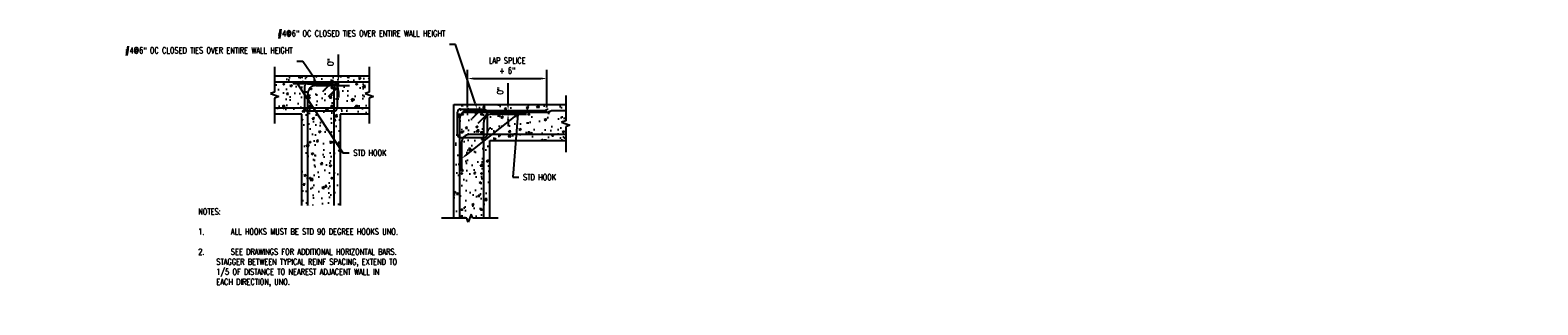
# Model space of a CAD drawing. Header units: inches. Extents: x -181 to 820, y -17 to 195.
# Tile 7 of 7: x 319 to 820, y 103 to 195. Entities that reach past the tile are written whole.
import ezdxf
from ezdxf import colors
from ezdxf.entities.mleader import LeaderData, LeaderLine
from ezdxf.math import Vec2, Vec3

# ---------------------------------------------------------------- set-up
doc = ezdxf.new("R2010")
doc.units = ezdxf.units.IN
doc.header["$MEASUREMENT"] = 0
for name, color, linetype in [('A-DETL', 3, 'Continuous'), ('A-DETL-MEDM', 3, 'Continuous'), ('A-DETL-THIN', 1, 'Continuous'), ('A-DETL-WIDE', 5, 'Continuous'), ('G-MEDI', 3, 'Continuous'), ('S-ANNO-DIMS', 1, 'Continuous'), ('S-ANNO-NOTE', 2, 'Continuous')]:
    doc.layers.add(name, color=color, linetype=linetype)
doc.layers.add('A-WALL-PATT', color=9, linetype='Continuous', true_color=0x808080)
doc.styles.add('Annotative', font='romans.shx', dxfattribs={"width": 0.8, "height": 0.125})
doc.dimstyles.new('Annotative', dxfattribs={"dimscale": 0, "dimtxt": 0.125, "dimasz": 0.125, "dimexe": 0.18, "dimexo": 0.0625, "dimgap": 0.09, "dimtad": 1, "dimdec": 3, "dimzin": 3, "dimdsep": 46, "dimlunit": 4, "dimtxsty": 'Annotative', "dimcen": 0.09, "dimclrt": 2, "dimazin": 2, "dimtfac": 1, "dimtdec": 3, "dimtmove": 0, "dimatfit": 0, "dimfxl": 1, "dimtfill": 1, "dimfrac": 2, "dimtolj": 1, "dimtzin": 0, "dimarcsym": 0})

# ---------------------------------------------------------------- blocks, each defined once
blk = doc.blocks.new('S-003_dwg_REINFSEC-652119-WALL REINFORCEMENT AT CORNERS AND INTERSECTIONS')
at = {"layer": 'G-MEDI'}
blk.add_hatch(color=256, dxfattribs=at).paths.add_polyline_path([(0, -0.021), (0.005, -0.02), (0.01, -0.018), (0.015, -0.015), (0.018, -0.01), (0.02, -0.005), (0.021, 0), (0.02, 0.005), (0.018, 0.01), (0.015, 0.015), (0.01, 0.018), (0.005, 0.02), (0, 0.021), (-0.005, 0.02), (-0.01, 0.018), (-0.015, 0.015), (-0.018, 0.01), (-0.02, 0.005), (-0.021, 0), (-0.02, -0.005), (-0.018, -0.01), (-0.015, -0.015), (-0.01, -0.018), (-0.005, -0.02)])
blk.add_circle((0, 0), 0.0125, dxfattribs=at)
blk = doc.blocks.new('S-003_dwg_REINFSEC-V1-WALL REINFORCEMENT AT CORNERS AND INTERSECTIONS')
at = {"layer": 'G-MEDI'}
blk.add_hatch(color=256, dxfattribs=at).paths.add_polyline_path([(0, -0.021), (0.005, -0.02), (0.01, -0.018), (0.015, -0.015), (0.018, -0.01), (0.02, -0.005), (0.021, 0), (0.02, 0.005), (0.018, 0.01), (0.015, 0.015), (0.01, 0.018), (0.005, 0.02), (0, 0.021), (-0.005, 0.02), (-0.01, 0.018), (-0.015, 0.015), (-0.018, 0.01), (-0.02, 0.005), (-0.021, 0), (-0.02, -0.005), (-0.018, -0.01), (-0.015, -0.015), (-0.01, -0.018), (-0.005, -0.02)])
blk.add_circle((0, 0), 0.0125, dxfattribs=at)
blk = doc.blocks.new('S-003_dwg_REINFSEC-V2-WALL REINFORCEMENT AT CORNERS AND INTERSECTIONS')
at = {"layer": 'G-MEDI'}
blk.add_hatch(color=256, dxfattribs=at).paths.add_polyline_path([(0, -0.021), (0.005, -0.02), (0.01, -0.018), (0.015, -0.015), (0.018, -0.01), (0.02, -0.005), (0.021, 0.001), (0.02, 0.005), (0.018, 0.01), (0.015, 0.015), (0.01, 0.018), (0.005, 0.02), (0, 0.021), (-0.005, 0.02), (-0.01, 0.018), (-0.015, 0.015), (-0.018, 0.01), (-0.02, 0.005), (-0.021, 0), (-0.02, -0.005), (-0.018, -0.01), (-0.015, -0.015), (-0.01, -0.018), (-0.005, -0.02)])
blk.add_circle((0, 0), 0.0125, dxfattribs=at)
blk = doc.blocks.new('*D15')
at = {"layer": 'Defpoints', "color": 0, "lineweight": -3, "transparency": 16777216}
for p in [(490.91, 178.55), (464.62, 167.96), (490.91, 167.96)]:
    blk.add_point(p, dxfattribs=at)
at = {"layer": 'S-ANNO-DIMS', "color": 0, "lineweight": -2, "transparency": 16777216}
for p, q in [((464.62, 168.96), (464.62, 181.43)), ((490.91, 168.96), (490.91, 181.43)), ((466.62, 178.55), (488.91, 178.55))]:
    blk.add_line(p, q, dxfattribs=at)
at = {"layer": 'S-ANNO-DIMS', "color": 0, "lineweight": -3, "transparency": 16777216}
for points in [[(466.62, 178.89), (466.62, 178.22), (464.62, 178.55)], [(488.91, 178.89), (488.91, 178.22), (490.91, 178.55)]]:
    blk.add_solid(points, dxfattribs=at)
at = {"layer": 'S-ANNO-DIMS', "color": 2, "lineweight": -3, "transparency": 16777216, "insert": (477.77, 182.85), "char_height": 2, "attachment_point": 5, "style": 'Annotative', "bg_fill": 3, "box_fill_scale": 1.25, "bg_fill_color": 256, "bg_fill_true_color": 13158600, "bg_fill_transparency": 0}
blk.add_mtext('\\A1;LAP SPLICE\\P+ 6"', dxfattribs=at)
blk = doc.blocks.new('*D16')
at = {"layer": 'Defpoints', "color": 0, "lineweight": -3, "transparency": 16777216}
for p in [(476.84, 167.96), (476.84, 166.71), (478.04, 167.96)]:
    blk.add_point(p, dxfattribs=at)
at = {"layer": 'S-ANNO-DIMS', "color": 0, "lineweight": -2, "transparency": 16777216}
for p, q in [((478.04, 169.96), (478.04, 177.05)), ((477.84, 167.96), (480.92, 167.96)), ((477.84, 166.71), (480.92, 166.71)), ((478.04, 166.71), (478.04, 167.96)), ((478.04, 164.71), (478.04, 162.71))]:
    blk.add_line(p, q, dxfattribs=at)
at = {"layer": 'S-ANNO-DIMS', "color": 0, "lineweight": -3, "transparency": 16777216}
for points in [[(477.7, 169.96), (478.37, 169.96), (478.04, 167.96)], [(477.7, 164.71), (478.37, 164.71), (478.04, 166.71)]]:
    blk.add_solid(points, dxfattribs=at)
at = {"layer": 'S-ANNO-DIMS', "color": 2, "lineweight": -3, "transparency": 16777216, "insert": (475.41, 174.51), "char_height": 2, "attachment_point": 5, "rotation": 90, "style": 'Annotative', "bg_fill": 3, "box_fill_scale": 1.25, "bg_fill_color": 256, "bg_fill_true_color": 13158600, "bg_fill_transparency": 0}
blk.add_mtext('\\A1;0"', dxfattribs=at)
blk = doc.blocks.new('_DotBlank')
at = {"color": 0, "linetype": 'ByBlock', "lineweight": -2}
blk.add_line((-0.5, 0), (-1, 0), dxfattribs=at)
blk.add_circle((0, 0), 0.5, dxfattribs=at)
blk = doc.blocks.new('*D14')
at = {"layer": 'Defpoints', "color": 0, "lineweight": -3, "transparency": 16777216}
for p in [(419.57, 177.47), (419.57, 176.22), (421.75, 177.47)]:
    blk.add_point(p, dxfattribs=at)
at = {"layer": 'S-ANNO-DIMS', "color": 0, "lineweight": -2, "transparency": 16777216}
for p, q in [((421.75, 179.47), (421.75, 186.56)), ((420.57, 177.47), (424.63, 177.47)), ((420.57, 176.22), (424.63, 176.22)), ((421.75, 176.22), (421.75, 177.47)), ((421.75, 174.22), (421.75, 172.22))]:
    blk.add_line(p, q, dxfattribs=at)
at = {"layer": 'S-ANNO-DIMS', "color": 0, "lineweight": -3, "transparency": 16777216}
for points in [[(421.41, 179.47), (422.08, 179.47), (421.75, 177.47)], [(421.41, 174.22), (422.08, 174.22), (421.75, 176.22)]]:
    blk.add_solid(points, dxfattribs=at)
at = {"layer": 'S-ANNO-DIMS', "color": 2, "lineweight": -3, "transparency": 16777216, "insert": (419.12, 184.01), "char_height": 2, "attachment_point": 5, "rotation": 90, "style": 'Annotative', "bg_fill": 3, "box_fill_scale": 1.25, "bg_fill_color": 256, "bg_fill_true_color": 13158600, "bg_fill_transparency": 0}
blk.add_mtext('\\A1;0"', dxfattribs=at)

msp = doc.modelspace()

# ---------------------------------------------------------------- hatches: boundary and pattern name
at = {"layer": 'A-WALL-PATT', "lineweight": -3}
h = msp.add_hatch(dxfattribs=at)
h.set_pattern_fill('AR-CONC', color=256)
h.set_pattern_definition([(50, (0, -5.887), (7.1726, -0.62752), [0.75, -8.25]), (355, (0, -5.887), (-1.38751, 7.52192), [0.6, -6.6]), (100.4514, (0.598, -5.939), (5.78509, 6.8944), [0.6374, -7.01142]), (46.1842, (0, -3.887), (10.67241, -1.6552), [1.125, -12.375]), (96.6356, (0.889, -4.025), (9.34662, 9.74119), [0.9561, -10.51714]), (351.1842, (0, -3.887), (9.34662, 9.74119), [0.9, -9.9]), (21, (1, -4.387), (5.96907, -4.02619), [0.75, -8.25]), (326, (1, -4.387), (2.43315, 7.2515), [0.6, -6.6]), (71.4514, (1.4974, -4.7225), (8.40222, 3.22531), [0.6374, -7.01142]), (37.5, (0, -5.887), (0.121599, 3.328939), [0, -6.52, 0, -6.7, 0, -6.625]), (7.5, (0, -5.887), (2.630695, 3.944117), [0, -3.82, 0, -6.37, 0, -2.525]), (327.5, (-2.23, -5.887), (5.338224, -0.225549), [0, -2.5, 0, -7.8, 0, -10.35]), (317.5, (-3.23, -5.887), (5.83186, 1.00105), [0, -3.25, 0, -5.18, 0, -7.35])])
h.paths.add_polyline_path([(431.9698, 177.47), (431.9698, 179.47), (400.5264, 179.47), (400.5264, 177.47)])
h.paths.add_polyline_path([(420.3515, 176.22), (420.3515, 168.666), (431.9698, 168.666), (431.9698, 172.068), (433.3436, 172.568), (430.5961, 173.568), (431.9698, 174.068), (431.9698, 177.47), (400.5264, 177.47), (400.5264, 174.068), (399.1527, 173.568), (401.9001, 172.568), (400.5264, 172.068), (400.5264, 168.666), (411.5485, 168.666), (411.5485, 176.22)])
h.paths.add_polyline_path([(427.9521, 169.4417, -1), (427.5521, 169.4417, -1)], flags=16)
h.paths.add_polyline_path([(427.5942, 176.6853, -1), (427.9942, 176.6853, -1)], flags=16)
h.paths.add_polyline_path([(403.7562, 169.4417, -1), (403.3562, 169.4417, -1)], flags=16)
h.paths.add_polyline_path([(403.3983, 176.6853, -1), (403.7983, 176.6853, -1)], flags=16)
h.paths.add_polyline_path([(411.5485, 168.666), (420.3515, 168.666), (420.3515, 176.22), (411.5485, 176.22)], flags=17)
h.paths.add_polyline_path([(412.5461, 169.4417, -1), (412.1461, 169.4417, -1)], flags=16)
h.paths.add_polyline_path([(412.1461, 175.4654, -1), (412.5461, 175.4654, -1)], flags=16)
h.paths.add_polyline_path([(419.7672, 169.4417, -1), (419.3672, 169.4417, -1)], flags=16)
h.paths.add_polyline_path([(419.3672, 175.4654, -1), (419.7672, 175.4654, -1)], flags=16)
h.paths.add_polyline_path([(431.9698, 166.666), (431.9698, 168.666), (420.3515, 168.666), (420.3515, 133.1458), (422.3525, 133.1458), (422.3525, 166.666)])
h.paths.add_polyline_path([(411.5485, 133.1458), (414.1465, 133.1458), (414.6465, 131.772), (415.6465, 134.5195), (416.1465, 133.1458), (420.3515, 133.1458), (420.3515, 168.666), (411.5485, 168.666)])
h.paths.add_polyline_path([(412.5461, 157.4417, -1), (412.1461, 157.4417, -1)], flags=16)
h.paths.add_polyline_path([(419.7672, 157.4417, -1), (419.3672, 157.4417, -1)], flags=16)
h.paths.add_polyline_path([(412.5461, 145.4417, -1), (412.1461, 145.4417, -1)], flags=16)
h.paths.add_polyline_path([(419.7672, 145.4417, -1), (419.3672, 145.4417, -1)], flags=16)
h.paths.add_polyline_path([(412.5461, 134.491, -1), (412.1461, 134.491, -1)], flags=16)
h.paths.add_polyline_path([(419.7672, 134.491, -1), (419.3672, 134.491, -1)], flags=16)
h.paths.add_polyline_path([(400.5264, 168.666), (400.5264, 166.666), (409.5485, 166.666), (409.5485, 133.1458), (411.5485, 133.1458), (411.5485, 168.666)])
h = msp.add_hatch(dxfattribs=at)
h.set_pattern_fill('AR-CONC', color=256)
h.set_pattern_definition([(50, (15, -5.887), (7.1726, -0.62752), [0.75, -8.25]), (355, (15, -5.887), (-1.38751, 7.52192), [0.6, -6.6]), (100.4514, (15.598, -5.939), (5.78509, 6.8944), [0.6374, -7.01142]), (46.1842, (15, -3.887), (10.67241, -1.6552), [1.125, -12.375]), (96.6356, (15.889, -4.025), (9.34662, 9.74119), [0.9561, -10.51714]), (351.1842, (15, -3.887), (9.34662, 9.74119), [0.9, -9.9]), (21, (16, -4.387), (5.96907, -4.02619), [0.75, -8.25]), (326, (16, -4.387), (2.43315, 7.2515), [0.6, -6.6]), (71.4514, (16.4974, -4.7225), (8.40222, 3.22531), [0.6374, -7.01142]), (37.5, (15, -5.887), (0.121599, 3.328939), [0, -6.52, 0, -6.7, 0, -6.625]), (7.5, (15, -5.887), (2.630695, 3.944117), [0, -3.82, 0, -6.37, 0, -2.525]), (327.5, (12.77, -5.887), (5.338224, -0.225549), [0, -2.5, 0, -7.8, 0, -10.35]), (317.5, (11.77, -5.887), (5.83186, 1.00105), [0, -3.25, 0, -5.18, 0, -7.35])])
h.paths.add_polyline_path([(459.9972, 169.9615), (459.9972, 132.1756), (464.3047, 132.1756), (464.8047, 130.8018), (465.8047, 133.5493), (466.3047, 132.1756), (469.9972, 132.1756), (469.9972, 159.9615), (497.1959, 159.9615), (497.1959, 162.5595), (498.5697, 163.0595), (495.8222, 164.0595), (497.1959, 164.5595), (497.1959, 169.9615)])
h.paths.add_polyline_path([(484.7307, 166.6766, -1), (485.1307, 166.6766, -1)], flags=16)
h.paths.add_polyline_path([(485.1307, 160.7015, -1), (484.7307, 160.7015, -1)], flags=16)
h.paths.add_polyline_path([(469.0653, 166.6766, -1), (469.4653, 166.6766, -1)], flags=16)
h.paths.add_polyline_path([(469.0653, 160.7015, -1), (469.4653, 160.7015, -1)], flags=16)
h.paths.add_polyline_path([(462.5062, 166.6766, -1), (462.9062, 166.6766, -1)], flags=16)
h.paths.add_polyline_path([(462.5062, 160.7015, -1), (462.9062, 160.7015, -1)], flags=16)
h.paths.add_polyline_path([(469.4465, 146.9951, -1), (469.0465, 146.9951, -1)], flags=16)
h.paths.add_polyline_path([(462.9062, 146.9951, -1), (462.5062, 146.9951, -1)], flags=16)
h.paths.add_polyline_path([(469.4465, 134.9951, -1), (469.0465, 134.9951, -1)], flags=16)
h.paths.add_polyline_path([(462.9062, 134.9951, -1), (462.5062, 134.9951, -1)], flags=16)
h.paths.add_polyline_path([(469.9972, 159.9615), (469.9972, 132.1756), (471.9972, 132.1756), (471.9972, 157.9615), (497.1959, 157.9615), (497.1959, 159.9615)], flags=17)

# ---------------------------------------------------------------- linework, layer by layer
at = {"layer": 'A-DETL', "lineweight": -3}
for p, q in [((400.5264, 177.47), (431.9698, 177.47)), ((417.7265, 176.845), (406.5386, 176.845)), ((414.1735, 176.22), (425.3624, 176.22)), ((411.5485, 133.1458), (411.5485, 173.595)), ((420.3515, 133.1458), (420.3515, 174.22)), ((431.9698, 168.666), (400.5264, 168.666)), ((461.2466, 159.8772), (461.2466, 167.4312)), ((461.9972, 132.1756), (461.9972, 165.3365)), ((462.9126, 167.3365), (491.0931, 167.3365)), ((464.6222, 167.9615), (490.9106, 167.9615)), ((472.6222, 166.7115), (484.2106, 166.7115)), ((491.0931, 167.3365), (492.4082, 167.9615)), ((492.4082, 167.9615), (497.1959, 167.9615)), ((469.9972, 132.1756), (469.9972, 164.0865)), ((470.0496, 158.8772), (461.9972, 158.8772)), ((462.6222, 157.3365), (462.6222, 147.7935)), ((497.1959, 159.9615), (465.2472, 159.9615))]:
    msp.add_line(p, q, dxfattribs=at)
for centre, radius, start, end in [((414.1735, 173.595), 2.625, 90, 180), ((417.7265, 174.22), 2.625, 0, 90), ((464.6222, 165.3365), 2.625, 90, 180), ((472.6222, 164.0865), 2.625, 90, 180), ((462.2466, 159.8772), 1, 180, 270), ((465.2472, 157.3365), 2.625, 90, 180), ((470.0496, 159.8772), 1, 270, 0)]:
    msp.add_arc(centre, radius, start, end, dxfattribs=at)
at = {"layer": 'A-DETL-MEDM', "lineweight": -3}
for p, q in [((400.5264, 182.478), (400.5264, 174.068)), ((431.9698, 182.478), (431.9698, 174.068)), ((400.5264, 174.068), (399.1527, 173.568)), ((399.1527, 173.568), (401.9001, 172.568)), ((401.9001, 172.568), (400.5264, 172.068)), ((400.5264, 172.068), (400.5264, 163.658)), ((431.9698, 174.068), (430.5961, 173.568)), ((430.5961, 173.568), (433.3436, 172.568)), ((433.3436, 172.568), (431.9698, 172.068)), ((431.9698, 172.068), (431.9698, 163.658)), ((497.1959, 172.9695), (497.1959, 164.5595)), ((497.1959, 164.5595), (495.8222, 164.0595)), ((495.8222, 164.0595), (498.5697, 163.0595)), ((498.5697, 163.0595), (497.1959, 162.5595)), ((497.1959, 162.5595), (497.1959, 154.1495)), ((414.1465, 133.1458), (407.5574, 133.1458)), ((414.6465, 131.772), (414.1465, 133.1458)), ((415.6465, 134.5195), (414.6465, 131.772)), ((416.1465, 133.1458), (415.6465, 134.5195)), ((424.5565, 133.1458), (416.1465, 133.1458)), ((464.3047, 132.1756), (455.8947, 132.1756)), ((464.8047, 130.8018), (464.3047, 132.1756)), ((465.8047, 133.5493), (464.8047, 130.8018)), ((466.3047, 132.1756), (465.8047, 133.5493)), ((474.7147, 132.1756), (466.3047, 132.1756))]:
    msp.add_line(p, q, dxfattribs=at)
at = {"layer": 'A-DETL-WIDE', "lineweight": -3}
for p, q in [((400.5264, 179.47), (431.9698, 179.47)), ((409.5485, 166.666), (400.5264, 166.666)), ((409.5485, 133.1458), (409.5485, 166.666)), ((431.9698, 166.666), (422.3525, 166.666)), ((422.3525, 166.666), (422.3525, 133.1458)), ((459.9972, 132.1756), (459.9972, 169.9615)), ((459.9972, 169.9615), (497.1959, 169.9615)), ((471.9972, 132.1756), (471.9972, 157.9615)), ((471.9972, 157.9615), (497.1959, 157.9615))]:
    msp.add_line(p, q, dxfattribs=at)

# ---------------------------------------------------------------- block references
at = {"layer": 'A-DETL-THIN', "lineweight": -3, "xscale": 16, "yscale": 16, "zscale": 16}
for name, p in [('S-003_dwg_REINFSEC-V1-WALL REINFORCEMENT AT CORNERS AND INTERSECTIONS', (403.5983, 176.6853)), ('S-003_dwg_REINFSEC-V1-WALL REINFORCEMENT AT CORNERS AND INTERSECTIONS', (412.6442, 175.1458)), ('S-003_dwg_REINFSEC-V1-WALL REINFORCEMENT AT CORNERS AND INTERSECTIONS', (419.5672, 175.4654)), ('S-003_dwg_REINFSEC-V1-WALL REINFORCEMENT AT CORNERS AND INTERSECTIONS', (427.7942, 176.6853)), ('S-003_dwg_REINFSEC-V1-WALL REINFORCEMENT AT CORNERS AND INTERSECTIONS', (403.5562, 169.4417)), ('S-003_dwg_REINFSEC-V1-WALL REINFORCEMENT AT CORNERS AND INTERSECTIONS', (412.3461, 169.4417)), ('S-003_dwg_REINFSEC-V1-WALL REINFORCEMENT AT CORNERS AND INTERSECTIONS', (419.5672, 169.4417)), ('S-003_dwg_REINFSEC-V1-WALL REINFORCEMENT AT CORNERS AND INTERSECTIONS', (427.7521, 169.4417)), ('S-003_dwg_REINFSEC-V1-WALL REINFORCEMENT AT CORNERS AND INTERSECTIONS', (462.8937, 166.6766)), ('S-003_dwg_REINFSEC-652119-WALL REINFORCEMENT AT CORNERS AND INTERSECTIONS', (469.2653, 166.6766)), ('S-003_dwg_REINFSEC-V1-WALL REINFORCEMENT AT CORNERS AND INTERSECTIONS', (484.9307, 166.6766)), ('S-003_dwg_REINFSEC-V1-WALL REINFORCEMENT AT CORNERS AND INTERSECTIONS', (462.7062, 160.7015)), ('S-003_dwg_REINFSEC-V1-WALL REINFORCEMENT AT CORNERS AND INTERSECTIONS', (469.2653, 160.7015)), ('S-003_dwg_REINFSEC-V1-WALL REINFORCEMENT AT CORNERS AND INTERSECTIONS', (484.9307, 160.7015)), ('S-003_dwg_REINFSEC-V1-WALL REINFORCEMENT AT CORNERS AND INTERSECTIONS', (412.3461, 157.4417)), ('S-003_dwg_REINFSEC-V1-WALL REINFORCEMENT AT CORNERS AND INTERSECTIONS', (419.5672, 157.4417)), ('S-003_dwg_REINFSEC-V1-WALL REINFORCEMENT AT CORNERS AND INTERSECTIONS', (412.3461, 145.4417)), ('S-003_dwg_REINFSEC-V1-WALL REINFORCEMENT AT CORNERS AND INTERSECTIONS', (419.5672, 145.4417)), ('S-003_dwg_REINFSEC-V1-WALL REINFORCEMENT AT CORNERS AND INTERSECTIONS', (462.7062, 146.9951)), ('S-003_dwg_REINFSEC-V1-WALL REINFORCEMENT AT CORNERS AND INTERSECTIONS', (469.2465, 146.9951)), ('S-003_dwg_REINFSEC-V2-WALL REINFORCEMENT AT CORNERS AND INTERSECTIONS', (462.7062, 134.9951)), ('S-003_dwg_REINFSEC-V2-WALL REINFORCEMENT AT CORNERS AND INTERSECTIONS', (469.2465, 134.9951)), ('S-003_dwg_REINFSEC-V1-WALL REINFORCEMENT AT CORNERS AND INTERSECTIONS', (412.3461, 134.491)), ('S-003_dwg_REINFSEC-V1-WALL REINFORCEMENT AT CORNERS AND INTERSECTIONS', (419.5672, 134.491))]:
    msp.add_blockref(name, p, dxfattribs=at)

# ---------------------------------------------------------------- leaders
at = {"layer": 'S-ANNO-NOTE', "lineweight": -3}
ml = msp.add_multileader_mtext('Standard', dxfattribs=at)
ml.set_content('#4@6" OC CLOSED TIES OVER ENTIRE WALL HEIGHT', color=256, style='Annotative')
ml.set_leader_properties(color=1, linetype='ByLayer', lineweight=-1)
ml.build(insert=Vec2(0, 0))
ml.multileader.update_dxf_attribs({"text_right_attachment_type": 3, "dogleg_length": 0.125, "arrow_head_size": 2, "scale": 16})
ctx = ml.context
ctx.base_point, ctx.scale, ctx.char_height, ctx.arrow_head_size, ctx.landing_gap_size, ctx.plane_origin = Vec3(372.4608, 187.9055), 16, 2, 2, 1.44, Vec3(402.7504, 183.1912)
ctx.right_attachment, ctx.text_align_type = 3, 2
notes = []
notes.append((ctx, [(0, (1, 1, 0), (409.9504, 184.1912), (-1, 0), 2, [(1, [(414.6298, 177.22)], 0, [])])]))
ctx.mtext.insert, ctx.mtext.width, ctx.mtext.defined_height, ctx.mtext.alignment, ctx.mtext.flow_direction = Vec3(406.5104, 188.9055), 36.72675, 6.209, 3, 5
ml = msp.add_multileader_mtext('Standard', dxfattribs=at)
ml.set_content('STD HOOK', color=256, style='Annotative')
ml.set_leader_properties(color=1, linetype='ByLayer', lineweight=-1)
ml.build(insert=Vec2(0, 0))
ml.multileader.update_dxf_attribs({"text_right_attachment_type": 3, "dogleg_length": 0.125, "arrow_head_size": 2, "scale": 16})
ctx = ml.context
ctx.base_point, ctx.scale, ctx.char_height, ctx.arrow_head_size, ctx.landing_gap_size, ctx.plane_origin = Vec3(425.2422, 153.8778), 16, 2, 2, 1.44, Vec3(430.4422, 154.8778)
ctx.right_attachment = 3
notes.append((ctx, [(0, (1, 1, 0), (423.2422, 153.8778), (1, 0), 2, [(1, [(423.2779, 176.22), (408.1722, 176.845)], 0, [])])]))
ctx.mtext.insert, ctx.mtext.width, ctx.mtext.defined_height, ctx.mtext.flow_direction = Vec3(426.6822, 154.8778), 14.562347, 3.3307, 5
ml = msp.add_multileader_mtext('Standard', dxfattribs=at)
ml.set_content('STD HOOK', color=256, style='Annotative')
ml.set_leader_properties(color=1, linetype='ByLayer', lineweight=-1)
ml.build(insert=Vec2(0, 0))
ml.multileader.update_dxf_attribs({"text_right_attachment_type": 3, "dogleg_length": 0.125, "arrow_head_size": 2, "scale": 16})
ctx = ml.context
ctx.base_point, ctx.scale, ctx.char_height, ctx.arrow_head_size, ctx.landing_gap_size, ctx.plane_origin = Vec3(481.5708, 145.7691), 16, 2, 2, 1.44, Vec3(486.7708, 146.7691)
ctx.right_attachment = 3
notes.append((ctx, [(0, (1, 1, 0), (479.5708, 145.7691), (1, 0), 2, [(1, [(462.6222, 151.9618), (481.2726, 166.7115)], 0, [])])]))
ctx.mtext.insert, ctx.mtext.width, ctx.mtext.defined_height, ctx.mtext.flow_direction = Vec3(483.0108, 146.7691), 14.562347, 3.3307, 5
ml = msp.add_multileader_mtext('Standard', dxfattribs=at)
ml.set_content('\\pxt14.4,16,17.6,19.2,20.8,22.4,24,25.6,27.2,28.8,30.4,32,33.6,35.2,36.8,38.4,40,41.6,43.2,44.8,46.4,48,49.6,51.2;#4@8 EW', color=256, style='Annotative')
ml.set_leader_properties(color=1, linetype='ByLayer', lineweight=-1)
ml.set_arrow_properties(name='DOTBLANK')
ml.build(insert=Vec2(0, 0))
ml.multileader.update_dxf_attribs({"text_right_attachment_type": 3, "dogleg_length": 0.36, "arrow_head_size": 2, "scale": 16})
ctx = ml.context
ctx.base_point, ctx.scale, ctx.char_height, ctx.arrow_head_size, ctx.landing_gap_size, ctx.plane_origin = Vec3(194.4192, 156.7418), 16, 2, 2, 1.44, Vec3(195.8592, 160.9926)
ctx.right_attachment = 3
notes.append((ctx, [(0, (1, 1, 0), (192.2535, 156.7418), (1, 0), 2.1657, [(1, [(180.1959, 146.627)], 0, [])])]))
ctx.mtext.insert, ctx.mtext.width, ctx.mtext.defined_height, ctx.mtext.flow_direction = Vec3(195.8592, 158.0751), 25.205904, 3.3307, 5
for ctx, leaders in notes:
    for number, flags, end, landing, length, lines in leaders:
        leader = LeaderData()
        leader.index, (leader.has_last_leader_line, leader.has_dogleg_vector, leader.attachment_direction) = number, flags
        leader.last_leader_point, leader.dogleg_vector, leader.dogleg_length = Vec3(end), Vec3(landing), length
        for number, points, colour, breaks in lines:
            line = LeaderLine()
            line.index, line.vertices, line.color, line.breaks = number, Vec3.list(points), colors.encode_raw_color(colour), breaks
            leader.lines.append(line)
        ctx.leaders.append(leader)

# ---------------------------------------------------------------- next in the draw order: texts
at = {"layer": 'S-ANNO-NOTE', "lineweight": -3, "insert": (373.1993, 135.3589), "char_height": 2, "width": 74.12881, "attachment_point": 1, "style": 'Annotative', "bg_fill": 2}
msp.add_mtext('\\pxi-3,l4,t6.4,9.6,12.8,16,19.2,22.4,25.6,28.8,32,35.2,38.4,41.6,44.8,48,51.2,54.4,57.6,60.8,64,67.2,70.4,73.6,76.8,80,83.2,86.4,89.6,92.8,96,99.2,102.4;NOTES:\\P\\P1.^IALL HOOKS MUST BE STD 90 DEGREE HOOKS UNO.\\P\\P2.^ISEE DRAWINGS FOR ADDITIONAL HORIZONTAL BARS. STAGGER BETWEEN TYPICAL REINF SPACING, EXTEND TO 1/5 OF DISTANCE TO NEAREST ADJACENT WALL IN EACH DIRECTION, UNO.', dxfattribs=at)

# ---------------------------------------------------------------- next in the draw order: dimensions: what is measured, and where the dimension line sits
at = {"layer": 'S-ANNO-DIMS', "lineweight": -3}
dim = msp.add_linear_dim(base=(490.9106, 178.5549), p1=(464.6222, 167.9615), p2=(490.9106, 167.9615), text='LAP SPLICE\\P+ 6"', dimstyle='Annotative', override={"dimpost": '\\X'}, dxfattribs=at)
dim.commit()
dim.dimension.update_dxf_attribs({"geometry": '*D15', "text_midpoint": (477.7664, 182.852)})

# ---------------------------------------------------------------- next in the draw order: linework, layer by layer
at = {"layer": 'A-DETL', "lineweight": -3}
for p, q in [((462.2466, 168.4312), (469.7061, 168.4312)), ((471.0496, 167.187), (471.0496, 159.8772))]:
    msp.add_line(p, q, dxfattribs=at)
msp.add_lwpolyline([(466.2638, 165.4149), (468.9157, 168.0668, -1), (470.6835, 166.2991), (468.0315, 163.6472)], format="xyb", dxfattribs=at)
msp.add_arc((462.2466, 167.4312), 1, 90, 180, dxfattribs=at)

# ---------------------------------------------------------------- next in the draw order: dimensions: what is measured, and where the dimension line sits
at = {"layer": 'S-ANNO-DIMS', "lineweight": -3}
dim = msp.add_linear_dim(base=(478.0377, 167.9615), p1=(476.8377, 166.7115), p2=(476.8377, 167.9615), angle=90, text='0"', dimstyle='Annotative', override={"dimpost": '\\X'}, dxfattribs=at)
dim.commit()
dim.dimension.update_dxf_attribs({"geometry": '*D16', "text_midpoint": (475.4073, 174.5063)})

# ---------------------------------------------------------------- next in the draw order: leaders
at = {"layer": 'S-ANNO-NOTE', "lineweight": -3}
ml = msp.add_multileader_mtext('Standard', dxfattribs=at)
ml.set_content('\\pxt1.6,3.2,4.8,6.4,8,9.6,11.2,12.8,14.4,16,17.6,19.2,20.8,22.4,24,25.6,27.2,28.8,30.4,32,33.6,35.2,36.8,38.4,40,41.6,43.2,44.8,46.4,48,49.6,51.2;INTENTIONALLY\\PROUGHEN TO 1/4" AMPLITUDE, DAMPEN\\PSURFACE PRIOR TO\\PPAD PLACEMENT', color=256, style='Annotative')
ml.set_leader_properties(color=1, linetype='ByLayer', lineweight=-1)
ml.build(insert=Vec2(0, 0))
ml.multileader.update_dxf_attribs({"text_right_attachment_type": 3, "dogleg_length": 0.125, "arrow_head_size": 2, "scale": 16})
ctx = ml.context
ctx.base_point, ctx.scale, ctx.char_height, ctx.arrow_head_size, ctx.landing_gap_size, ctx.plane_origin = Vec3(130.6028, 132.3434), 16, 2, 2, 1.44, Vec3(125.7045, 134.4619)
ctx.right_attachment = 3
notes = []
notes.append((ctx, [(1, (1, 1, 0), (159.6352, 118.6292), (-1, 0), 2, [(1, [(170.6923, 144.2892)], 0, [])])]))
ctx.mtext.insert, ctx.mtext.width, ctx.mtext.defined_height, ctx.mtext.flow_direction = Vec3(132.0428, 133.3434), 30.208688, 3.3307, 5
ml = msp.add_multileader_mtext('Standard', dxfattribs=at)
ml.set_content('SAME AS PERIM DWLS\\P2FT x 2FT\\PNOMINAL INTERIOR SPACING', color=256, style='Annotative')
ml.set_leader_properties(color=1, linetype='ByLayer', lineweight=-1)
ml.build(insert=Vec2(0, 0))
ml.multileader.update_dxf_attribs({"text_right_attachment_type": 3, "dogleg_length": 0.125, "arrow_head_size": 2, "scale": 16})
ctx = ml.context
ctx.base_point, ctx.scale, ctx.char_height, ctx.arrow_head_size, ctx.landing_gap_size, ctx.plane_origin = Vec3(165.2861, 111.6213), 16, 2, 2, 1.44, Vec3(185.0053, 114.0918)
ctx.right_attachment = 3
notes.append((ctx, [(0, (1, 1, 0), (163.2861, 111.6213), (1, 0), 2, [(1, [(175.3376, 138.8201)], 0, [])])]))
ctx.mtext.insert, ctx.mtext.width, ctx.mtext.defined_height, ctx.mtext.flow_direction = Vec3(166.7261, 112.6213), 40.823258, 3.3307, 5
ml = msp.add_multileader_mtext('Standard', dxfattribs=at)
ml.set_content('\\pxt1.6,3.2,4.8,6.4,8,9.6,11.2,12.8,14.4,16,17.6,19.2,20.8,22.4,24,25.6,27.2,28.8,30.4,32,33.6,35.2,36.8,38.4,40,41.6,43.2,44.8,46.4,48,49.6,51.2;#4@12 W/ STD HOOK TOP PERIM,\\P5" DRILL AND EPOXY', color=256, style='Annotative')
ml.set_leader_properties(color=1, linetype='ByLayer', lineweight=-1)
ml.build(insert=Vec2(0, 0))
ml.multileader.update_dxf_attribs({"text_right_attachment_type": 3, "dogleg_length": 0.125, "arrow_head_size": 2, "scale": 16})
ctx = ml.context
ctx.base_point, ctx.scale, ctx.char_height, ctx.arrow_head_size, ctx.landing_gap_size, ctx.plane_origin = Vec3(181.8146, 127.8357), 16, 2, 2, 1.44, Vec3(185.0053, 128.3604)
ctx.right_attachment = 3
notes.append((ctx, [(0, (1, 1, 0), (179.8146, 127.8357), (1, 0), 2, [(1, [(191.3999, 138.4702)], 0, [])])]))
ctx.mtext.insert, ctx.mtext.width, ctx.mtext.defined_height, ctx.mtext.flow_direction = Vec3(183.2546, 128.8357), 27.626212, 3.3307, 5
for ctx, leaders in notes:
    for number, flags, end, landing, length, lines in leaders:
        leader = LeaderData()
        leader.index, (leader.has_last_leader_line, leader.has_dogleg_vector, leader.attachment_direction) = number, flags
        leader.last_leader_point, leader.dogleg_vector, leader.dogleg_length = Vec3(end), Vec3(landing), length
        for number, points, colour, breaks in lines:
            line = LeaderLine()
            line.index, line.vertices, line.color, line.breaks = number, Vec3.list(points), colors.encode_raw_color(colour), breaks
            leader.lines.append(line)
        ctx.leaders.append(leader)

# ---------------------------------------------------------------- next in the draw order: leaders
ml = msp.add_multileader_mtext('Standard', dxfattribs=at)
ml.set_content('\\pxt1.6,3.2,4.8,6.4,8,9.6,11.2,12.8,14.4,16,17.6,19.2,20.8,22.4,24,25.6,27.2,28.8,30.4,32,33.6,35.2,36.8,38.4,40,41.6,43.2,44.8,46.4,48,49.6,51.2;{\\C256;EDGE OF EQUIPMENT,\\PSEE OTHER\\PDRAWINGS FOR SIZE\\PAND LOCATIONS}', color=256, style='Annotative')
ml.set_leader_properties(color=1, linetype='ByLayer', lineweight=-1)
ml.build(insert=Vec2(0, 0))
ml.multileader.update_dxf_attribs({"text_right_attachment_type": 3, "dogleg_length": 0.125, "arrow_head_size": 2, "scale": 16})
ctx = ml.context
ctx.base_point, ctx.scale, ctx.char_height, ctx.arrow_head_size, ctx.landing_gap_size, ctx.plane_origin = Vec3(194.6875, 173.0259), 16, 2, 2, 1.44, Vec3(195.8592, 174.0259)
ctx.right_attachment = 3
notes = []
notes.append((ctx, [(0, (1, 1, 0), (192.6875, 173.0259), (1, 0), 2, [(1, [(187.8143, 165.5389)], 0, [])])]))
ctx.mtext.insert, ctx.mtext.width, ctx.mtext.defined_height, ctx.mtext.flow_direction = Vec3(196.1275, 174.0259), 26.583284, 3.3307, 5
for ctx, leaders in notes:
    for number, flags, end, landing, length, lines in leaders:
        leader = LeaderData()
        leader.index, (leader.has_last_leader_line, leader.has_dogleg_vector, leader.attachment_direction) = number, flags
        leader.last_leader_point, leader.dogleg_vector, leader.dogleg_length = Vec3(end), Vec3(landing), length
        for number, points, colour, breaks in lines:
            line = LeaderLine()
            line.index, line.vertices, line.color, line.breaks = number, Vec3.list(points), colors.encode_raw_color(colour), breaks
            leader.lines.append(line)
        ctx.leaders.append(leader)

# ---------------------------------------------------------------- next in the draw order: dimensions: what is measured, and where the dimension line sits
at = {"layer": 'S-ANNO-DIMS', "lineweight": -3}
dim = msp.add_linear_dim(base=(421.748, 177.47), p1=(419.5672, 176.22), p2=(419.5672, 177.47), angle=90, text='0"', dimstyle='Annotative', override={"dimpost": '\\X'}, dxfattribs=at)
dim.commit()
dim.dimension.update_dxf_attribs({"geometry": '*D14', "text_midpoint": (419.1175, 184.0148)})

# ---------------------------------------------------------------- next in the draw order: linework, layer by layer
at = {"layer": 'A-DETL', "lineweight": -3}
msp.add_lwpolyline([(421.3515, 175.97), (421.3515, 168.916, -0.41421356), (420.1015, 167.666), (411.7985, 167.666, -0.41421356), (410.5485, 168.916), (410.5485, 175.97, -0.41421356), (411.7985, 177.22), (420.1015, 177.22, -0.41421356)], format="xyb", close=True, dxfattribs=at)
msp.add_lwpolyline([(416.5657, 174.2037), (419.2176, 176.8556, -1), (420.9854, 175.0879), (418.3335, 172.436)], format="xyb", dxfattribs=at)

# ---------------------------------------------------------------- next in the draw order: leaders
at = {"layer": 'S-ANNO-NOTE', "lineweight": -3}
ml = msp.add_multileader_mtext('Standard', dxfattribs=at)
ml.set_content('#4@6" OC CLOSED TIES OVER ENTIRE WALL HEIGHT', color=256, style='Annotative')
ml.set_leader_properties(color=1, linetype='ByLayer', lineweight=-1)
ml.build(insert=Vec2(0, 0))
ml.multileader.update_dxf_attribs({"text_right_attachment_type": 3, "dogleg_length": 0.125, "arrow_head_size": 2, "scale": 16})
ctx = ml.context
ctx.base_point, ctx.scale, ctx.char_height, ctx.arrow_head_size, ctx.landing_gap_size, ctx.plane_origin = Vec3(423.1288, 193.5299), 16, 2, 2, 1.44, Vec3(453.4183, 188.8156)
ctx.right_attachment, ctx.text_align_type = 3, 2
notes = []
notes.append((ctx, [(0, (1, 1, 0), (460.6183, 189.8156), (-1, 0), 2, [(1, [(467.7833, 168.4312)], 0, [])])]))
ctx.mtext.insert, ctx.mtext.width, ctx.mtext.defined_height, ctx.mtext.alignment, ctx.mtext.flow_direction = Vec3(457.1783, 194.5299), 36.72675, 6.209, 3, 5
for ctx, leaders in notes:
    for number, flags, end, landing, length, lines in leaders:
        leader = LeaderData()
        leader.index, (leader.has_last_leader_line, leader.has_dogleg_vector, leader.attachment_direction) = number, flags
        leader.last_leader_point, leader.dogleg_vector, leader.dogleg_length = Vec3(end), Vec3(landing), length
        for number, points, colour, breaks in lines:
            line = LeaderLine()
            line.index, line.vertices, line.color, line.breaks = number, Vec3.list(points), colors.encode_raw_color(colour), breaks
            leader.lines.append(line)
        ctx.leaders.append(leader)

doc.saveas('drawing.dxf')
